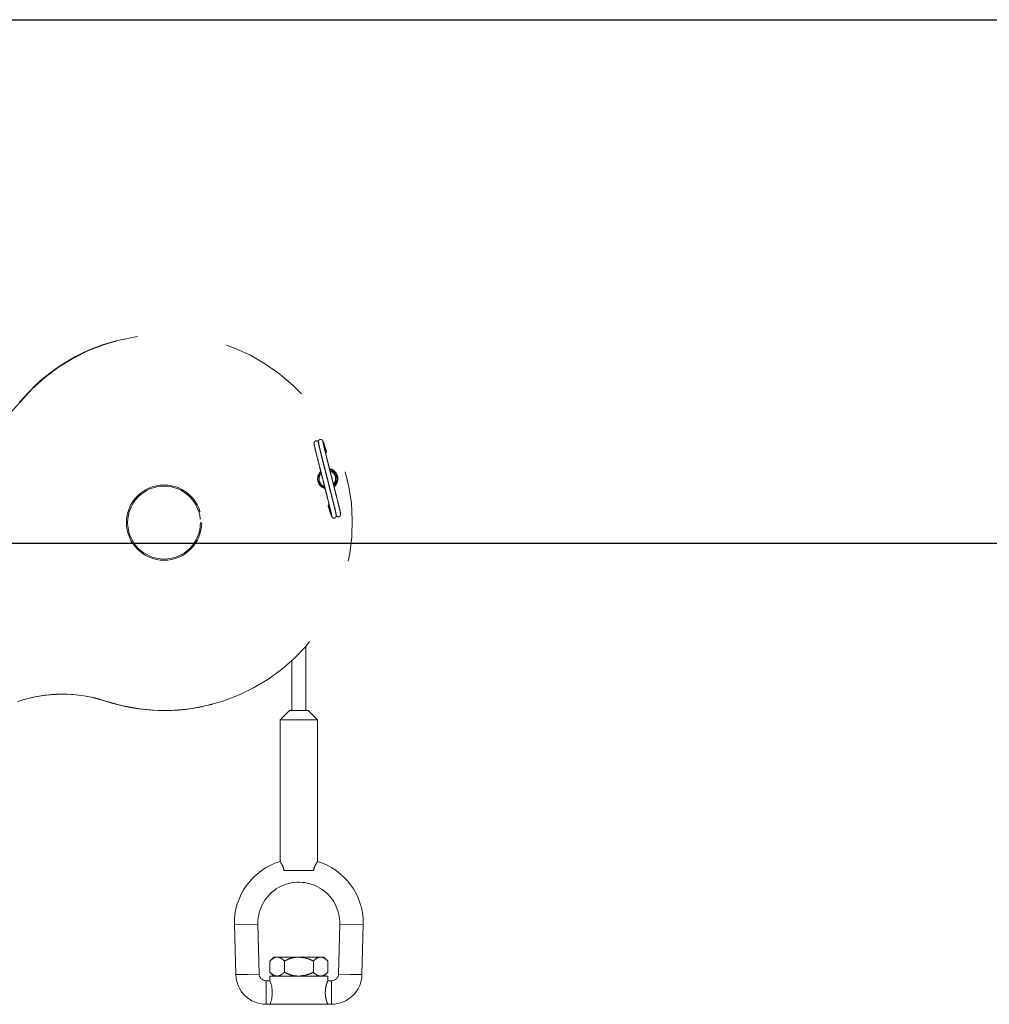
# Paper-space layout 'Sheet10' of a CAD drawing. Header units: inches. Extents: x 0.1 to 16.9, y 0.1 to 10.9.
# Tile 36 of 37: x 9.9 to 11, y 7.7 to 8.8. Entities that reach past the tile are written whole.
import ezdxf

# ---------------------------------------------------------------- set-up
doc = ezdxf.new("R2010")
doc.units = ezdxf.units.IN
doc.header["$MEASUREMENT"] = 0
doc.linetypes.add('PHANTOM', pattern=[0.5, 0.25, -0.05, 0.05, -0.05, 0.05, -0.05])
doc.layers.add('FORMAT', color=7, linetype='Continuous')
doc.styles.add('SLDTEXTSTYLE0', font='TXT', dxfattribs={"width": 0.75})
doc.dimstyles.new('SLDDIMSTYLE17', dxfattribs={"dimtxt": 0.104167, "dimasz": 0.13, "dimexe": 0, "dimexo": 0.0625, "dimgap": 0.026042, "dimtad": 0, "dimtih": 1, "dimtoh": 1, "dimdec": 0, "dimlfac": 12, "dimrnd": 1e-09, "dimzin": 12, "dimdsep": 46, "dimtxsty": 'SLDTEXTSTYLE0', "dimsah": 1, "dimcen": 0.09, "dimadec": 0, "dimazin": 3, "dimtfac": 1, "dimtdec": 0, "dimtofl": 0, "dimtmove": 0, "dimatfit": 3, "dimfxl": 1, "dimfrac": 2, "dimtolj": 1, "dimtzin": 12, "dimarcsym": 0})

# ---------------------------------------------------------------- blocks, each defined once
blk = doc.blocks.new('_D_113')
at = {"layer": 'FORMAT', "color": 7}
for p, q in [((9.7969, 8.2118), (12.4278, 8.2118)), ((12.3028, 8.2118), (12.3028, 5.9448)), ((12.1489, 5.9237), (12.1172, 5.9237)), ((12.1172, 5.9237), (12.1172, 5.7582)), ((12.4567, 5.9237), (12.4884, 5.9237)), ((12.4884, 5.9237), (12.4884, 5.7582)), ((12.1172, 5.7582), (12.1489, 5.7582)), ((12.4884, 5.7582), (12.4567, 5.7582)), ((12.3028, 2.6109), (12.3028, 5.5981)), ((6.3825, 2.6109), (12.4278, 2.6109))]:
    blk.add_line(p, q, dxfattribs=at)
for points in [[(12.3028, 8.2118), (12.2828, 8.0818), (12.3228, 8.0818)], [(12.3028, 2.6109), (12.3228, 2.7409), (12.2828, 2.7409)]]:
    blk.add_solid(points, dxfattribs=at)
at = {"layer": 'FORMAT', "color": 7, "char_height": 0.10417, "attachment_point": 1, "style": 'SLDTEXTSTYLE0'}
for s, insert in [('1707', (12.1489, 5.8924)), ('67', (12.2258, 5.7324))]:
    blk.add_mtext(s, dxfattribs=dict(at, insert=insert))
blk = doc.blocks.new('_D_114')
at = {"layer": 'FORMAT', "color": 7}
for p, q in [((9.1242, 8.7919), (12.9115, 8.7919)), ((12.7865, 8.7919), (12.7865, 6.3557)), ((12.6325, 6.3346), (12.6008, 6.3346)), ((12.6008, 6.3346), (12.6008, 6.1691)), ((12.9404, 6.3346), (12.9721, 6.3346)), ((12.9721, 6.3346), (12.9721, 6.1691)), ((12.6008, 6.1691), (12.6325, 6.1691)), ((12.9721, 6.1691), (12.9404, 6.1691)), ((12.7865, 2.6109), (12.7865, 6.0091)), ((6.3825, 2.6109), (12.9115, 2.6109))]:
    blk.add_line(p, q, dxfattribs=at)
for points in [[(12.7865, 8.7919), (12.7665, 8.6619), (12.8065, 8.6619)], [(12.7865, 2.6109), (12.8065, 2.7409), (12.7665, 2.7409)]]:
    blk.add_solid(points, dxfattribs=at)
at = {"layer": 'FORMAT', "color": 7, "char_height": 0.10417, "attachment_point": 1, "style": 'SLDTEXTSTYLE0'}
for s, insert in [('1884', (12.6325, 6.3034)), ('74', (12.7095, 6.1434))]:
    blk.add_mtext(s, dxfattribs=dict(at, insert=insert))

psp = doc.layouts.new('Sheet10')

# ---------------------------------------------------------------- linework, layer by layer
at = {"color": 7, "linetype": 'PHANTOM', "lineweight": 18}
for p, q in [((10.038, 8.4363), (10.0375, 8.4362)), ((9.9305, 8.368), (9.931, 8.3682)), ((10.2478, 8.0264), (10.2478, 8.0977)), ((10.2322, 8.0817), (10.2322, 8.0264)), ((10.0257, 8.0368), (10.0261, 8.0369)), ((10.1436, 8.0332), (10.1441, 8.0334)), ((10.2296, 8.0264), (10.2192, 8.016)), ((10.2504, 8.0264), (10.2296, 8.0264)), ((10.2608, 8.016), (10.2504, 8.0264)), ((10.2192, 8.016), (10.2192, 7.859)), ((10.2608, 8.016), (10.2192, 8.016)), ((10.2608, 7.859), (10.2608, 8.016)), ((10.2564, 7.8492), (10.2236, 7.8492)), ((10.1686, 7.7889), (10.1816, 7.7892)), ((10.1686, 7.7889), (10.17, 7.7338)), ((10.1816, 7.7892), (10.1946, 7.7896)), ((10.1961, 7.7345), (10.1946, 7.7896)), ((10.2854, 7.7896), (10.284, 7.7345)), ((10.2984, 7.7892), (10.2854, 7.7896)), ((10.3114, 7.7889), (10.2984, 7.7892)), ((10.31, 7.7338), (10.3114, 7.7889)), ((10.2122, 7.7532), (10.2079, 7.7489)), ((10.2079, 7.7489), (10.2079, 7.7365)), ((10.216, 7.7532), (10.2122, 7.7532)), ((10.24, 7.7532), (10.216, 7.7532)), ((10.224, 7.7489), (10.224, 7.7365)), ((10.2641, 7.7532), (10.24, 7.7532)), ((10.2561, 7.7489), (10.2561, 7.7365)), ((10.2678, 7.7532), (10.2641, 7.7532)), ((10.2721, 7.7489), (10.2678, 7.7532)), ((10.2721, 7.7489), (10.2721, 7.7365)), ((10.2079, 7.7365), (10.2122, 7.7322)), ((10.2678, 7.7322), (10.2721, 7.7365)), ((10.17, 7.7338), (10.183, 7.7341)), ((10.183, 7.7341), (10.1961, 7.7345)), ((10.2079, 7.727), (10.2038, 7.727)), ((10.2038, 7.7139), (10.2038, 7.727)), ((10.2079, 7.7322), (10.2079, 7.727)), ((10.2079, 7.7322), (10.2721, 7.7322)), ((10.2763, 7.727), (10.272, 7.727)), ((10.2721, 7.7268), (10.2721, 7.7322)), ((10.2763, 7.7139), (10.2763, 7.727)), ((10.297, 7.7341), (10.284, 7.7345)), ((10.31, 7.7338), (10.297, 7.7341)), ((10.2038, 7.7009), (10.2038, 7.7139)), ((10.2763, 7.7009), (10.2763, 7.7139)), ((10.2038, 7.7009), (10.2079, 7.7009)), ((10.2721, 7.7009), (10.2079, 7.7009)), ((10.2721, 7.7009), (10.2763, 7.7009))]:
    psp.add_line(p, q, dxfattribs=at)
for radius in [0.0417, 0.0404]:
    psp.add_circle((10.0906, 8.2347), radius, dxfattribs=at)
for centre, radius, start, end in [((10.0905, 8.2349), 0.2082, 104.7481, 140.2352), ((10.091, 8.2348), 0.2083, 251.8461, 140.2066), ((9.8127, 8.4666), 0.1539, 285.0012, 320.2351), ((10.2688, 8.3131), 0.00173, 300.0823, 12.0809), ((10.2721, 8.2833), 0.0113, 308.2807, 79.8593), ((10.2716, 8.2832), 0.0113, 311.2711, 77.039), ((10.2716, 8.2832), 0.0104, 313.8792, 74.7992), ((10.2716, 8.2832), 0.00917, 318.2819, 70.1518), ((10.2721, 8.2833), 0.0113, 133.9634, 254.3268), ((10.2716, 8.2832), 0.0104, 133.8351, 195.3883), ((10.2716, 8.2832), 0.00917, 138.4163, 195.3883), ((10.2716, 8.2832), 0.00917, 195.3883, 250.2433), ((10.2716, 8.2832), 0.0104, 195.3883, 255.1185), ((10.2744, 8.2533), 0.00173, 120.0248, 192.1281), ((10.2838, 8.2436), 0.00243, 201.0358, 24.1191), ((9.9781, 7.8907), 0.1539, 71.8192, 109.0009), ((9.9777, 7.8906), 0.1539, 71.8194, 104.7462), ((10.0906, 8.2346), 0.2082, 251.8194, 284.7461), ((10.24, 7.7908), 0.0715, 106.9024, 181.5), ((10.24, 7.7908), 0.0715, 0, 73.112), ((10.24, 7.7908), 0.0454, 358.5, 180), ((10.24, 7.7908), 0.0454, 180, 181.5), ((10.24, 7.7908), 0.0715, 358.5, 0), ((10.2038, 7.7347), 0.0337, 181.5, 270), ((10.2038, 7.7347), 0.0077, 181.5, 270), ((10.1773, 7.7139), 0.0333, 336.9864, 23.0136), ((10.2763, 7.7347), 0.0077, 270, 358.5), ((10.2763, 7.7347), 0.0337, 270, 358.5)]:
    psp.add_arc(centre, radius, start, end, dxfattribs=at)
for points, knots in [([(10.2622, 8.3228), (10.262, 8.3233), (10.2618, 8.3239), (10.261, 8.3248), (10.2606, 8.3251), (10.26, 8.3253), (10.2594, 8.3254), (10.2588, 8.3253), (10.2582, 8.3251), (10.2577, 8.3246), (10.2573, 8.3241), (10.2571, 8.3235), (10.257, 8.3227), (10.2571, 8.3222), (10.2572, 8.3219)], [0, 0, 0, 0, 0.309296, 0.369628, 0.425568, 0.478867, 0.531178, 0.583692, 0.637002, 0.691318, 0.746903, 0.804415, 0.864953, 1, 1, 1, 1]), ([(10.2668, 8.3247), (10.2667, 8.3251), (10.2665, 8.3257), (10.2657, 8.3264), (10.2649, 8.3268), (10.2643, 8.3269), (10.2636, 8.3268), (10.263, 8.3266), (10.2626, 8.3262), (10.2622, 8.3258), (10.262, 8.3254), (10.2618, 8.325), (10.2618, 8.3246), (10.2618, 8.3242), (10.2618, 8.3239), (10.2618, 8.3238), (10.2619, 8.3237)], [0, 0, 0, 0, 0.168338, 0.330418, 0.410343, 0.488431, 0.563258, 0.633206, 0.696936, 0.753739, 0.80369, 0.847639, 0.88713, 0.924221, 0.961162, 1, 1, 1, 1]), ([(10.2863, 8.2439), (10.2863, 8.244), (10.2864, 8.2442), (10.2861, 8.2458), (10.2854, 8.249), (10.2841, 8.2542), (10.2823, 8.2615), (10.2805, 8.2685), (10.279, 8.2746), (10.2777, 8.2797), (10.2763, 8.2854), (10.2748, 8.2909), (10.2733, 8.297), (10.2717, 8.3032), (10.2703, 8.3091), (10.2691, 8.3139), (10.2682, 8.3176), (10.2674, 8.321), (10.2668, 8.3235), (10.2666, 8.3249), (10.2667, 8.3248), (10.2667, 8.3248)], [0, 0, 0, 0, 0.051854, 0.104011, 0.153219, 0.240505, 0.314238, 0.376686, 0.426323, 0.464506, 0.498892, 0.560804, 0.59523, 0.647436, 0.717026, 0.757675, 0.803013, 0.853583, 0.908898, 0.968089, 1, 1, 1, 1]), ([(10.2705, 8.3135), (10.27, 8.315), (10.2691, 8.3181), (10.268, 8.3215), (10.2672, 8.324), (10.2669, 8.3246), (10.2667, 8.325)], [0, 0, 0, 0, 0.246526, 0.497834, 0.750248, 1, 1, 1, 1]), ([(10.2569, 8.3226), (10.2569, 8.3225), (10.2568, 8.3223), (10.2571, 8.3206), (10.2578, 8.3175), (10.2591, 8.3122), (10.2609, 8.3049), (10.2627, 8.2979), (10.2642, 8.2919), (10.2655, 8.2868), (10.267, 8.2811), (10.2684, 8.2755), (10.2699, 8.2694), (10.2715, 8.2632), (10.2729, 8.2574), (10.2741, 8.2525), (10.275, 8.2488), (10.2758, 8.2455), (10.2764, 8.243), (10.2766, 8.2416), (10.2765, 8.2417), (10.2765, 8.2417)], [0, 0, 0, 0, 0.051854, 0.104011, 0.153219, 0.240505, 0.314238, 0.376686, 0.426323, 0.464506, 0.498892, 0.560804, 0.59523, 0.647436, 0.717026, 0.757675, 0.803013, 0.853583, 0.908898, 0.968089, 1, 1, 1, 1]), ([(10.2618, 8.3237), (10.2618, 8.3237), (10.2617, 8.3238), (10.262, 8.3223), (10.2625, 8.3198), (10.2633, 8.3164), (10.2642, 8.3127), (10.2654, 8.3078), (10.2669, 8.3019), (10.2685, 8.2957), (10.2699, 8.2902), (10.2708, 8.2867), (10.2713, 8.2847)], [0, 0, 0, 0, 0.068681, 0.190167, 0.303606, 0.407238, 0.500086, 0.583283, 0.725617, 0.832317, 0.902649, 1, 1, 1, 1]), ([(10.2814, 8.2428), (10.2814, 8.2427), (10.2815, 8.2427), (10.2812, 8.2441), (10.2807, 8.2467), (10.2799, 8.25), (10.279, 8.2538), (10.2778, 8.2587), (10.2763, 8.2645), (10.2747, 8.2707), (10.2732, 8.2768), (10.2718, 8.2824), (10.2703, 8.2881), (10.269, 8.2932), (10.2675, 8.2993), (10.2657, 8.3062), (10.2639, 8.3134), (10.2627, 8.3186), (10.262, 8.3217), (10.2617, 8.3232), (10.2618, 8.3234), (10.2618, 8.3235)], [0, 0, 0, 0, 0.0336935, 0.0932917, 0.1489422, 0.1997814, 0.2453308, 0.2861452, 0.3559708, 0.4083155, 0.4428188, 0.5048465, 0.5392863, 0.5775185, 0.6271963, 0.6896423, 0.7632778, 0.8502993, 0.8992829, 0.9511387, 1, 1, 1, 1]), ([(10.2718, 8.2825), (10.2722, 8.2812), (10.2729, 8.2782), (10.2742, 8.2733), (10.2757, 8.2672), (10.2775, 8.2602), (10.2793, 8.253), (10.2805, 8.2478), (10.2812, 8.2448), (10.2815, 8.2432), (10.2814, 8.243), (10.2814, 8.243)], [0, 0, 0, 0, 0.0633039, 0.1410354, 0.2420374, 0.3689989, 0.5187103, 0.6956372, 0.7952279, 0.9006581, 1, 1, 1, 1]), ([(10.2727, 8.253), (10.2732, 8.2514), (10.2741, 8.2484), (10.2752, 8.2449), (10.2761, 8.2425), (10.2763, 8.2418), (10.2765, 8.2415)], [0, 0, 0, 0, 0.246526, 0.497834, 0.750248, 1, 1, 1, 1]), ([(10.2764, 8.2417), (10.2765, 8.2414), (10.2767, 8.2408), (10.2775, 8.24), (10.2783, 8.2397), (10.2789, 8.2396), (10.2796, 8.2396), (10.2802, 8.2399), (10.2807, 8.2402), (10.281, 8.2406), (10.2813, 8.2411), (10.2814, 8.2415), (10.2815, 8.2419), (10.2815, 8.2422), (10.2814, 8.2425), (10.2814, 8.2427), (10.2813, 8.2427)], [0, 0, 0, 0, 0.168338, 0.3304179, 0.4103431, 0.4884308, 0.5632578, 0.633206, 0.6969357, 0.753739, 0.8036898, 0.8476394, 0.8871303, 0.9242206, 0.9611621, 1, 1, 1, 1]), ([(10.2236, 7.8492), (10.2233, 7.8504), (10.2228, 7.8529), (10.2213, 7.8558), (10.22, 7.858), (10.2192, 7.8591), (10.2193, 7.859), (10.2193, 7.859)], [0, 0, 0, 0, 0.211929, 0.422953, 0.653666, 0.898573, 1, 1, 1, 1]), ([(10.2607, 7.859), (10.2608, 7.859), (10.2608, 7.859), (10.2599, 7.8578), (10.2585, 7.8555), (10.2571, 7.8525), (10.2566, 7.8501), (10.2564, 7.8492)], [0, 0, 0, 0, 0.132877, 0.360172, 0.595041, 0.840155, 1, 1, 1, 1]), ([(10.2079, 7.7489), (10.209, 7.7499), (10.2113, 7.752), (10.214, 7.7531), (10.2156, 7.7532), (10.216, 7.7532)], [0, 0, 0, 0, 0.432385, 0.879553, 1, 1, 1, 1]), ([(10.216, 7.7532), (10.2174, 7.753), (10.2202, 7.7525), (10.2227, 7.7501), (10.224, 7.7489)], [0, 0, 0, 0, 0.503999, 1, 1, 1, 1]), ([(10.224, 7.7489), (10.2253, 7.7496), (10.2284, 7.751), (10.2336, 7.7527), (10.2377, 7.7532), (10.2398, 7.7532), (10.24, 7.7532)], [0, 0, 0, 0, 0.2702358, 0.6134495, 0.9669213, 1, 1, 1, 1]), ([(10.24, 7.7532), (10.2436, 7.7528), (10.2491, 7.7522), (10.2542, 7.7498), (10.2561, 7.7489)], [0, 0, 0, 0, 0.631918, 1, 1, 1, 1]), ([(10.2561, 7.7489), (10.2572, 7.7499), (10.2594, 7.752), (10.2622, 7.7531), (10.2637, 7.7532), (10.2641, 7.7532)], [0, 0, 0, 0, 0.432385, 0.879553, 1, 1, 1, 1]), ([(10.2641, 7.7532), (10.2655, 7.753), (10.2683, 7.7525), (10.2708, 7.7501), (10.2721, 7.7489)], [0, 0, 0, 0, 0.503999, 1, 1, 1, 1]), ([(10.216, 7.7322), (10.2145, 7.7324), (10.2117, 7.7329), (10.2092, 7.7353), (10.2079, 7.7365)], [0, 0, 0, 0, 0.503999, 1, 1, 1, 1]), ([(10.224, 7.7365), (10.2229, 7.7355), (10.2206, 7.7334), (10.2179, 7.7323), (10.2163, 7.7322), (10.216, 7.7322)], [0, 0, 0, 0, 0.432385, 0.879553, 1, 1, 1, 1]), ([(10.24, 7.7322), (10.2398, 7.7322), (10.2377, 7.7322), (10.2337, 7.7327), (10.2285, 7.7343), (10.2253, 7.7358), (10.224, 7.7365)], [0, 0, 0, 0, 0.0330782, 0.3753818, 0.7297681, 1, 1, 1, 1]), ([(10.2561, 7.7365), (10.2542, 7.7356), (10.2491, 7.7332), (10.2436, 7.7326), (10.24, 7.7322)], [0, 0, 0, 0, 0.368082, 1, 1, 1, 1]), ([(10.2641, 7.7322), (10.2627, 7.7324), (10.2599, 7.7329), (10.2573, 7.7353), (10.2561, 7.7365)], [0, 0, 0, 0, 0.503999, 1, 1, 1, 1]), ([(10.2721, 7.7365), (10.271, 7.7355), (10.2688, 7.7334), (10.266, 7.7323), (10.2644, 7.7322), (10.2641, 7.7322)], [0, 0, 0, 0, 0.432385, 0.879553, 1, 1, 1, 1]), ([(10.2721, 7.7009), (10.272, 7.7011), (10.2719, 7.7013), (10.2712, 7.7034), (10.2702, 7.7065), (10.2694, 7.7105), (10.2693, 7.7149), (10.2697, 7.719), (10.2705, 7.7226), (10.2715, 7.7253), (10.2721, 7.7269), (10.272, 7.7268), (10.272, 7.7268)], [0, 0, 0, 0, 0.101625, 0.20308, 0.309005, 0.419739, 0.525265, 0.623248, 0.723327, 0.831381, 0.941603, 1, 1, 1, 1])]:
    psp.add_open_spline(points, degree=3, knots=knots, dxfattribs=at)

# ---------------------------------------------------------------- dimensions: what is measured, and where the dimension line sits
at = {"layer": 'FORMAT', "color": 7}
for base, p1, p2, picture, middle in [((12.7865, 2.6109), (9.0742, 8.7919), (6.3325, 2.6109), '_D_114', (12.7865, 6.1824)), ((12.3028, 8.2118), (6.3325, 2.6109), (9.7469, 8.2118), '_D_113', (12.3028, 5.7715))]:
    dim = psp.add_linear_dim(base=base, p1=p1, p2=p2, angle=90, dimstyle='SLDDIMSTYLE17', dxfattribs=at)
    dim.commit()
    dim.dimension.update_dxf_attribs({"geometry": picture, "text_midpoint": middle, "dimtype": 160})

doc.saveas('drawing.dxf')
